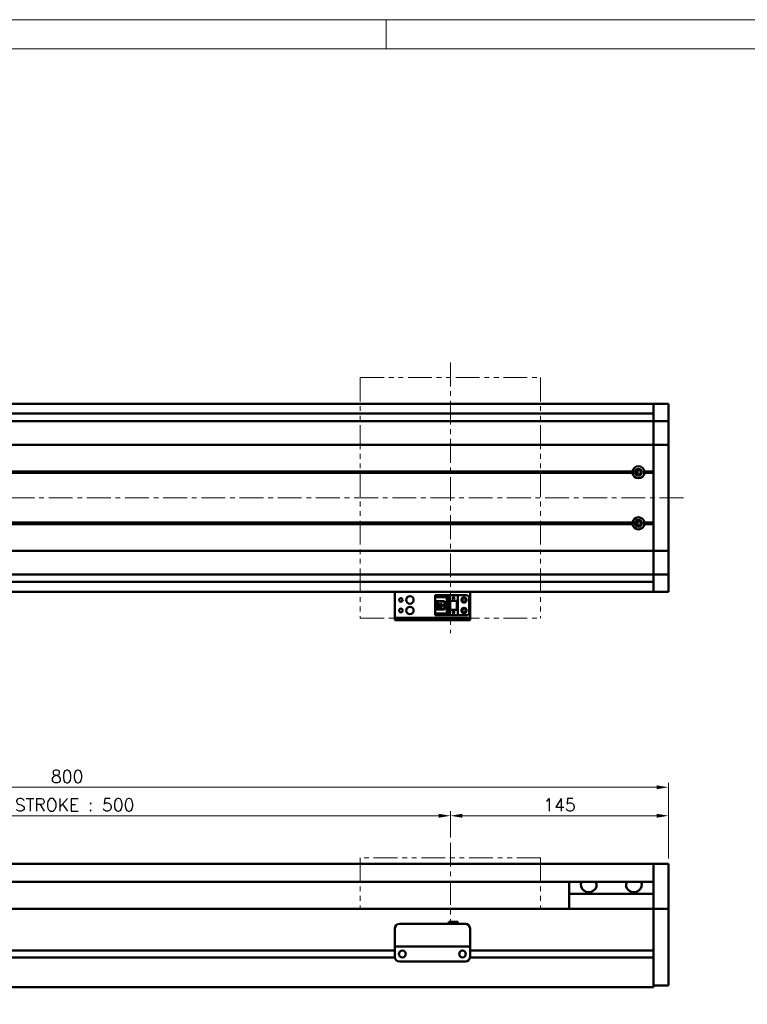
# Model space of a CAD drawing. Header units: millimetres. Extents: x 46891 to 50168, y 6223 to 9676.
# Tile 5 of 6: x 49114 to 49598, y 9021 to 9676. Entities that reach past the tile are written whole.
import ezdxf

# ---------------------------------------------------------------- set-up
doc = ezdxf.new("R2010")
doc.units = ezdxf.units.MM
doc.header["$LTSCALE"] = 0.5
doc.linetypes.add('CENTER', pattern=[50.8, 31.75, -6.35, 6.35, -6.35])
doc.linetypes.add('PHANTOM', pattern=[63.5, 31.75, -6.35, 6.35, -6.35, 6.35, -6.35])
doc.layers.get('0').update_dxf_attribs({"lineweight": 20})
doc.layers.add('1', color=1, linetype='CENTER', lineweight=13)
doc.layers.add('외형선(ISO)', color=7, linetype='Continuous', lineweight=50)
doc.styles.add('DSR TEXT', font='romans.shx', dxfattribs={"bigfont": 'whgtxt.shx'})
doc.styles.get("Standard").update_dxf_attribs({"font": 'romans.shx', "bigfont": 'whgtxt.shx'})
doc.dimstyles.new('DSR', dxfattribs={"dimscale": 2, "dimtxt": 3, "dimasz": 3, "dimexe": 0.5, "dimexo": 0.5, "dimgap": 0.5, "dimtad": 1, "dimdsep": 46, "dimtxsty": 'Standard', "dimcen": 2.5, "dimclrd": 4, "dimclre": 4, "dimclrt": 2, "dimadec": 0, "dimazin": 2, "dimtfac": 1, "dimtmove": 0, "dimatfit": 3, "dimfxl": 0, "dimlwd": -1, "dimlwe": -1, "dimarcsym": 0})

# ---------------------------------------------------------------- blocks, each defined once
blk = doc.blocks.new('A$C1C1952E1')
at = {"color": 1}
blk.add_lwpolyline([(0, 0), (420, 0), (420, 297), (0, 297)], close=True, dxfattribs=at)
at = {"color": 3}
blk.add_lwpolyline([(5, 5), (415, 5), (415, 292), (5, 292)], close=True, dxfattribs=at)
blk = doc.blocks.new('*D85')
at = {"color": 1, "linetype": 'ByBlock'}
for p, q in [((48900.29, 9131.66), (48900.29, 9149.06)), ((48908.09, 9146.06), (49392.49, 9146.06)), ((49400.29, 9131.66), (49400.29, 9149.06))]:
    blk.add_line(p, q, dxfattribs=at)
at = {"color": 1}
for points in [[(48908.09, 9147.36), (48908.09, 9144.76), (48900.29, 9146.06)], [(49392.49, 9147.36), (49392.49, 9144.76), (49400.29, 9146.06)]]:
    blk.add_solid(points, dxfattribs=at)
at = {"layer": 'Defpoints', "color": 0}
for p in [(49400.29, 9146.06), (48900.29, 9128.06), (49400.29, 9128.06)]:
    blk.add_point(p, dxfattribs=at)
at = {"color": 3, "insert": (49150.29, 9153.26), "char_height": 8.4, "attachment_point": 5, "style": 'DSR TEXT'}
blk.add_mtext('STROKE : 500', dxfattribs=at)
blk = doc.blocks.new('*D86')
at = {"color": 1, "linetype": 'ByBlock'}
for p, q in [((49400.29, 9131.66), (49400.29, 9149.06)), ((49408.09, 9146.06), (49537.49, 9146.06)), ((49545.29, 9117.66), (49545.29, 9149.06))]:
    blk.add_line(p, q, dxfattribs=at)
at = {"color": 1}
for points in [[(49408.09, 9147.36), (49408.09, 9144.76), (49400.29, 9146.06)], [(49537.49, 9147.36), (49537.49, 9144.76), (49545.29, 9146.06)]]:
    blk.add_solid(points, dxfattribs=at)
at = {"layer": 'Defpoints', "color": 0}
for p in [(49545.29, 9146.06), (49400.29, 9128.06), (49545.29, 9114.06)]:
    blk.add_point(p, dxfattribs=at)
at = {"color": 3, "insert": (49472.79, 9153.26), "char_height": 8.4, "attachment_point": 5, "style": 'DSR TEXT'}
blk.add_mtext('145', dxfattribs=at)
blk = doc.blocks.new('*D83')
at = {"color": 1, "linetype": 'ByBlock'}
for p, q in [((48745.29, 9117.66), (48745.29, 9168)), ((49545.29, 9117.66), (49545.29, 9168)), ((49537.49, 9165), (48753.09, 9165))]:
    blk.add_line(p, q, dxfattribs=at)
at = {"color": 1}
for points in [[(48753.09, 9166.3), (48753.09, 9163.7), (48745.29, 9165)], [(49537.49, 9166.3), (49537.49, 9163.7), (49545.29, 9165)]]:
    blk.add_solid(points, dxfattribs=at)
at = {"layer": 'Defpoints', "color": 0}
for p in [(48745.29, 9165), (48745.29, 9114.06), (49545.29, 9114.06)]:
    blk.add_point(p, dxfattribs=at)
at = {"color": 3, "insert": (49145.29, 9172.2), "char_height": 8.4, "attachment_point": 5, "style": 'DSR TEXT'}
blk.add_mtext('800', dxfattribs=at)

msp = doc.modelspace()

# ---------------------------------------------------------------- linework, layer by layer
at = {"color": 1}
msp.add_line((49357.48132, 9675.71252), (49357.48132, 9656.40752), dxfattribs=at)
at = {"color": 6, "linetype": 'PHANTOM'}
for p, q in [((49340.28843, 9437.61113), (49460.28843, 9437.61113)), ((49340.28843, 9437.61113), (49340.28843, 9277.61113)), ((49460.28843, 9437.61113), (49460.28843, 9277.61113)), ((49340.28843, 9277.61113), (49460.28843, 9277.61113)), ((49460.28843, 9118.05808), (49340.28843, 9118.05808)), ((49340.28843, 9118.05808), (49340.28843, 9084.05808)), ((49460.28843, 9118.05808), (49460.28843, 9084.05808))]:
    msp.add_line(p, q, dxfattribs=at)
at = {"layer": '1'}
for p, q in [((49400.28843, 9447.61113), (49400.28843, 9267.61113)), ((49555.28843, 9357.61113), (48735.28843, 9357.61113)), ((49400.28843, 9128.05808), (49400.28843, 9074.05808))]:
    msp.add_line(p, q, dxfattribs=at)
at = {"layer": '외형선(ISO)'}
for p, q in [((49535.28843, 9420.11113), (48960.28843, 9420.11113)), ((49535.28843, 9417.11113), (49535.28843, 9420.11113)), ((49535.28843, 9420.11113), (49535.28843, 9417.11113)), ((49535.28843, 9420.11113), (49545.28843, 9420.11113)), ((49535.28843, 9417.11113), (49535.28843, 9415.25096)), ((49535.28843, 9415.25096), (49535.28843, 9417.11113)), ((49535.28843, 9414.343), (49535.28843, 9415.25096)), ((49535.28843, 9409.07133), (49535.28843, 9414.343)), ((49545.28843, 9417.11113), (49545.28843, 9420.11113)), ((49545.28843, 9417.11113), (49545.28843, 9415.25096)), ((49545.28843, 9415.25096), (49545.28843, 9414.343)), ((49545.28843, 9414.343), (49545.28843, 9409.07133)), ((48755.28843, 9408.61113), (49535.28843, 9408.61113)), ((49535.28843, 9413.61113), (48960.28843, 9413.61113)), ((49535.28843, 9408.61113), (49535.28843, 9409.07133)), ((49535.28843, 9408.61113), (49535.28843, 9405.90263)), ((49535.28843, 9408.61113), (49545.28843, 9408.61113)), ((49535.28843, 9405.90263), (49535.28843, 9408.61113)), ((49545.28843, 9409.07133), (49545.28843, 9408.61113)), ((49545.28843, 9405.90263), (49545.28843, 9408.61113)), ((49535.28843, 9405.90263), (49535.28843, 9393.30263)), ((49535.28843, 9393.30263), (49535.28843, 9405.90263)), ((49545.28843, 9393.30263), (49545.28843, 9405.90263)), ((48755.28843, 9392.83854), (49535.28843, 9392.83854)), ((49535.28843, 9392.83854), (49535.28843, 9393.30263)), ((49535.28843, 9393.30263), (49535.28843, 9392.83854)), ((49535.28843, 9392.83854), (49535.28843, 9390.83854)), ((49535.28843, 9392.83854), (49545.28843, 9392.83854)), ((49535.28843, 9390.83854), (49535.28843, 9392.83854)), ((49535.28843, 9324.38372), (49535.28843, 9390.83854)), ((49535.28843, 9390.83854), (49535.28843, 9375.11113)), ((49545.28843, 9393.30263), (49545.28843, 9392.83854)), ((49545.28843, 9390.83854), (49545.28843, 9392.83854)), ((49545.28843, 9390.83854), (49545.28843, 9324.38372)), ((48769.25706, 9375.11113), (49521.31981, 9375.11113)), ((49524.72878, 9375.61113), (49524.01264, 9375.61113)), ((49524.72878, 9376.13245), (49524.72878, 9373.0898)), ((49529.25706, 9375.11113), (49535.28843, 9375.11113)), ((48768.78843, 9374.61113), (49521.78843, 9374.61113)), ((48769.25706, 9374.11113), (49521.31981, 9374.11113)), ((49528.78843, 9374.61113), (49535.28843, 9374.61113)), ((49529.25706, 9374.11113), (49535.28843, 9374.11113)), ((49535.28843, 9374.11113), (49535.28843, 9341.11113)), ((49524.72878, 9342.13245), (49524.72878, 9339.0898)), ((48768.78843, 9340.61113), (49521.78843, 9340.61113)), ((48769.25706, 9341.11113), (49521.31981, 9341.11113)), ((48769.25706, 9340.11113), (49521.31981, 9340.11113)), ((49524.72878, 9339.61113), (49524.01264, 9339.61113)), ((49528.78843, 9340.61113), (49535.28843, 9340.61113)), ((49529.25706, 9341.11113), (49535.28843, 9341.11113)), ((49529.25706, 9340.11113), (49535.28843, 9340.11113)), ((49535.28843, 9340.11113), (49535.28843, 9324.38372)), ((48755.28843, 9322.38372), (49535.28843, 9322.38372)), ((49535.28843, 9324.38372), (49535.28843, 9322.38372)), ((49535.28843, 9322.38372), (49535.28843, 9324.38372)), ((49535.28843, 9321.91963), (49535.28843, 9322.38372)), ((49535.28843, 9322.38372), (49545.28843, 9322.38372)), ((49535.28843, 9322.38372), (49535.28843, 9321.91963)), ((49545.28843, 9322.38372), (49545.28843, 9324.38372)), ((49545.28843, 9322.38372), (49545.28843, 9321.91963)), ((49535.28843, 9321.91963), (49535.28843, 9309.31963)), ((49535.28843, 9309.31963), (49535.28843, 9321.91963)), ((49545.28843, 9309.31963), (49545.28843, 9321.91963)), ((49535.28843, 9309.31963), (49535.28843, 9306.61113)), ((49535.28843, 9306.61113), (49535.28843, 9309.31963)), ((49545.28843, 9306.61113), (49545.28843, 9309.31963)), ((48755.28843, 9306.61113), (49535.28843, 9306.61113)), ((49535.28843, 9306.15093), (49535.28843, 9306.61113)), ((49535.28843, 9306.61113), (49545.28843, 9306.61113)), ((49535.28843, 9300.87926), (49535.28843, 9306.15093)), ((49545.28843, 9306.61113), (49545.28843, 9306.15093)), ((49545.28843, 9306.15093), (49545.28843, 9300.87926)), ((49535.28843, 9301.61113), (48960.28843, 9301.61113)), ((49535.28843, 9299.9713), (49535.28843, 9300.87926)), ((49535.28843, 9299.9713), (49535.28843, 9298.11113)), ((49535.28843, 9298.11113), (49535.28843, 9299.9713)), ((49535.28843, 9295.11113), (49535.28843, 9298.11113)), ((49535.28843, 9298.11113), (49535.28843, 9295.11113)), ((49545.28843, 9300.87926), (49545.28843, 9299.9713)), ((49545.28843, 9299.9713), (49545.28843, 9298.11113)), ((49545.28843, 9295.11113), (49545.28843, 9298.11113)), ((49535.28843, 9295.11113), (48960.28843, 9295.11113)), ((49363.28843, 9295.11113), (49363.28843, 9293.11115)), ((49363.28843, 9278.21115), (49363.28843, 9293.11115)), ((49390.08843, 9292.81114), (49399.28843, 9292.81114)), ((49390.08843, 9292.01114), (49390.08843, 9292.81114)), ((49398.38843, 9292.01114), (49390.08843, 9292.01114)), ((49390.08843, 9291.51114), (49390.08843, 9292.01114)), ((49390.08843, 9291.51114), (49390.08843, 9288.91114)), ((49397.88843, 9291.51114), (49390.08843, 9291.51114)), ((49398.38843, 9292.01114), (49397.88843, 9291.51114)), ((49397.88843, 9280.71114), (49397.88843, 9291.51114)), ((49398.38843, 9280.21114), (49398.38843, 9292.01114)), ((49399.28843, 9292.81116), (49399.28843, 9289.11116)), ((49399.28843, 9292.81116), (49405.28843, 9292.81116)), ((49401.68843, 9291.31116), (49402.28843, 9290.11116)), ((49401.88843, 9291.31116), (49401.68843, 9291.31116)), ((49401.88843, 9291.71116), (49401.88843, 9291.31116)), ((49402.68843, 9291.71116), (49401.88843, 9291.71116)), ((49402.28843, 9290.11116), (49402.88843, 9291.31116)), ((49402.68843, 9291.31116), (49402.68843, 9291.71116)), ((49402.88843, 9291.31116), (49402.68843, 9291.31116)), ((49405.28843, 9292.81116), (49405.28843, 9289.11116)), ((49410.78843, 9292.81113), (49405.28843, 9292.81113)), ((49412.78843, 9290.81113), (49412.78843, 9281.41113)), ((49413.28843, 9293.11115), (49413.28843, 9295.11113)), ((49413.28843, 9293.11115), (49413.28843, 9278.21115)), ((49535.28843, 9295.11113), (49545.28843, 9295.11113)), ((49390.08843, 9288.91114), (49390.08843, 9283.31114)), ((49396.28843, 9288.91114), (49390.08843, 9288.91114)), ((49390.08843, 9283.31114), (49390.08843, 9280.71114)), ((49390.08843, 9283.31114), (49396.28843, 9283.31114)), ((49391.38843, 9283.31114), (49391.38843, 9288.91114)), ((49391.88843, 9288.56114), (49391.88843, 9288.91114)), ((49391.88843, 9288.56114), (49391.88843, 9283.66114)), ((49396.28843, 9288.56114), (49391.88843, 9288.56114)), ((49391.88843, 9283.66114), (49396.28843, 9283.66114)), ((49391.88843, 9283.31114), (49391.88843, 9283.66114)), ((49394.68843, 9286.91114), (49392.84843, 9286.91114)), ((49392.84843, 9286.91114), (49392.84843, 9285.31114)), ((49392.84843, 9285.31114), (49394.68843, 9285.31114)), ((49394.68843, 9285.31114), (49394.68843, 9286.91114)), ((49396.28843, 9283.31114), (49396.28843, 9288.91114)), ((49399.28843, 9289.11116), (49405.28843, 9289.11116)), ((49399.28843, 9283.11116), (49399.28843, 9289.11114)), ((49399.78843, 9289.11114), (49399.28843, 9289.11114)), ((49399.28843, 9283.11116), (49399.28843, 9279.41116)), ((49399.28843, 9283.11116), (49405.28843, 9283.11116)), ((49399.78843, 9289.11114), (49400.08843, 9289.11114)), ((49399.78843, 9283.11116), (49399.78843, 9289.11114)), ((49400.08843, 9289.11114), (49404.48843, 9289.11114)), ((49400.08843, 9289.11114), (49400.08843, 9283.11116)), ((49404.48843, 9283.11116), (49404.48843, 9289.11114)), ((49404.48843, 9289.11114), (49404.78843, 9289.11114)), ((49405.28843, 9289.11114), (49404.78843, 9289.11114)), ((49404.78843, 9289.11114), (49404.78843, 9283.11116)), ((49405.28843, 9283.11116), (49405.28843, 9289.11114)), ((49405.28843, 9283.11116), (49405.28843, 9279.41116)), ((49363.28843, 9277.71117), (49363.28843, 9278.21115)), ((49363.28843, 9277.71117), (49363.28843, 9276.11117)), ((49366.28843, 9277.71117), (49410.28843, 9277.71117)), ((49390.08843, 9280.21114), (49390.08843, 9280.71114)), ((49390.08843, 9280.71114), (49397.88843, 9280.71114)), ((49390.08843, 9280.21114), (49398.38843, 9280.21114)), ((49390.08843, 9279.41114), (49390.08843, 9280.21114)), ((49390.08843, 9279.41114), (49399.28843, 9279.41114)), ((49390.08843, 9279.41113), (49405.28843, 9279.41113)), ((49398.38843, 9280.21114), (49397.88843, 9280.71114)), ((49399.28843, 9279.41116), (49405.28843, 9279.41116)), ((49401.68843, 9281.71116), (49402.28843, 9280.51116)), ((49401.88843, 9281.71116), (49401.68843, 9281.71116)), ((49401.88843, 9282.11116), (49401.88843, 9281.71116)), ((49402.68843, 9282.11116), (49401.88843, 9282.11116)), ((49402.28843, 9280.51116), (49402.88843, 9281.71116)), ((49402.68843, 9281.71116), (49402.68843, 9282.11116)), ((49402.88843, 9281.71116), (49402.68843, 9281.71116)), ((49405.28843, 9279.41116), (49405.28843, 9279.41113)), ((49410.78843, 9279.41113), (49405.28843, 9279.41113)), ((49413.28843, 9278.21115), (49413.28843, 9277.71117)), ((49413.28843, 9276.11117), (49413.28843, 9277.71117)), ((49363.28843, 9276.11115), (49363.28843, 9276.11117)), ((49363.28843, 9276.11115), (49413.28843, 9276.11115)), ((49366.28843, 9276.11117), (49410.28843, 9276.11117)), ((48960.28843, 9114.05808), (49535.28843, 9114.05808)), ((49535.28843, 9114.05808), (49535.28843, 9112.05808)), ((49535.28843, 9114.05808), (49545.28843, 9114.05808)), ((49535.28843, 9112.05808), (49535.28843, 9114.05808)), ((49545.28843, 9112.05808), (49545.28843, 9114.05808)), ((49535.28843, 9111.27356), (49535.28843, 9112.05808)), ((49535.28843, 9112.05808), (49535.28843, 9111.27356)), ((49535.28843, 9110.77485), (49535.28843, 9111.27356)), ((49535.28843, 9111.27356), (49535.28843, 9110.77485)), ((49535.28843, 9110.77485), (49535.28843, 9109.70637)), ((49535.28843, 9109.70637), (49535.28843, 9110.77485)), ((49535.28843, 9109.70637), (49535.28843, 9106.72057)), ((49535.28843, 9106.72057), (49535.28843, 9109.70637)), ((49535.28843, 9098.15627), (49535.28843, 9106.72057)), ((49535.28843, 9106.72057), (49535.28843, 9102.55808)), ((49545.28843, 9112.05808), (49545.28843, 9111.27356)), ((49545.28843, 9111.27356), (49545.28843, 9110.77485)), ((49545.28843, 9109.70637), (49545.28843, 9110.77485)), ((49545.28843, 9106.72057), (49545.28843, 9109.70637)), ((49545.28843, 9106.72057), (49545.28843, 9098.15627)), ((48960.28843, 9102.05808), (49535.28843, 9102.05808)), ((49479.28843, 9094.05808), (49479.28843, 9102.05808)), ((49535.28843, 9094.05808), (49479.28843, 9094.05808)), ((49479.28843, 9084.05808), (49479.28843, 9094.05808)), ((49535.28843, 9096.06097), (49535.28843, 9098.15627)), ((49535.28843, 9084.63902), (49535.28843, 9096.06097)), ((49545.28843, 9098.15627), (49545.28843, 9096.06097)), ((49545.28843, 9096.06097), (49545.28843, 9084.63902)), ((49535.28843, 9084.05808), (48905.28843, 9084.05808)), ((49535.28843, 9084.05808), (49535.28843, 9084.63902)), ((49535.28843, 9081.05808), (49535.28843, 9084.05808)), ((49535.28843, 9084.05808), (49535.28843, 9081.05808)), ((49535.28843, 9084.05808), (49545.28843, 9084.05808)), ((49535.28843, 9081.05808), (49535.28843, 9056.50808)), ((49535.28843, 9038.30072), (49535.28843, 9081.05808)), ((49545.28843, 9084.63902), (49545.28843, 9084.05808)), ((49545.28843, 9081.05808), (49545.28843, 9084.05808)), ((49545.28843, 9081.05808), (49545.28843, 9038.30072)), ((49366.28843, 9074.05824), (49410.28843, 9074.05824)), ((49399.28843, 9075.55823), (49399.28843, 9074.05824)), ((49399.28843, 9075.55823), (49405.28843, 9075.55823)), ((49405.28843, 9075.55823), (49405.28843, 9074.05824)), ((49363.28843, 9061.05824), (49363.28843, 9071.05824)), ((49413.28843, 9071.05824), (49413.28843, 9061.05824)), ((49363.28843, 9061.05824), (49363.28843, 9059.05823)), ((49413.28843, 9059.05823), (49413.28843, 9061.05824)), ((49363.28843, 9056.30808), (48959.28843, 9056.30808)), ((49363.28843, 9056.30808), (48959.28843, 9056.30808)), ((49363.28843, 9059.05821), (49363.28843, 9059.05823)), ((49363.28843, 9059.05823), (49413.28843, 9059.05823)), ((49363.28843, 9058.5582), (49363.28843, 9059.05821)), ((49363.28843, 9059.05821), (49366.05893, 9059.05821)), ((49363.28843, 9052.0582), (49363.28843, 9058.5582)), ((49368.31177, 9056.30808), (49368.2651, 9056.30808)), ((49368.51793, 9059.05821), (49370.78843, 9059.05821)), ((49375.78843, 9059.05821), (49400.78843, 9059.05821)), ((49405.78843, 9059.05821), (49408.05893, 9059.05821)), ((49408.31177, 9056.30808), (49408.2651, 9056.30808)), ((49410.51793, 9059.05821), (49413.28843, 9059.05821)), ((49413.28843, 9059.05823), (49413.28843, 9059.05821)), ((49413.28843, 9059.05821), (49413.28843, 9058.5582)), ((49413.28843, 9058.5582), (49413.28843, 9052.0582)), ((49535.28843, 9056.30808), (49413.28843, 9056.30808)), ((49363.29888, 9051.80808), (48959.27799, 9051.80808)), ((49363.29888, 9051.80808), (48959.27799, 9051.80808)), ((49366.28843, 9049.0582), (49410.28843, 9049.0582)), ((49535.28843, 9051.80808), (49413.27799, 9051.80808)), ((49535.28843, 9051.60808), (49535.28843, 9038.30072)), ((49535.28843, 9036.1794), (49535.28843, 9038.30072)), ((49535.28843, 9038.30072), (49535.28843, 9036.1794)), ((49535.28843, 9036.1794), (49535.28843, 9032.05808)), ((49535.28843, 9033.05808), (49535.28843, 9036.1794)), ((49545.28843, 9036.1794), (49545.28843, 9038.30072)), ((49545.28843, 9036.1794), (49545.28843, 9033.05808)), ((48755.28843, 9032.05808), (49535.28843, 9032.05808)), ((49535.28843, 9033.05808), (49545.28843, 9033.05808))]:
    msp.add_line(p, q, dxfattribs=at)
for centre, radius in [((49525.28843, 9374.61113), 2.25), ((49525.28843, 9374.61113), 1.621), ((49525.28843, 9340.61113), 2.25), ((49525.28843, 9340.61113), 1.621), ((49367.28843, 9289.61113), 1.2295), ((49373.28843, 9289.61113), 2.5), ((49409.28843, 9289.61113), 1.75), ((49409.28843, 9289.61113), 1.2295), ((49367.28843, 9282.61113), 1.2295), ((49373.28843, 9282.61113), 2.5), ((49409.28843, 9282.61113), 1.75), ((49409.28843, 9282.61113), 1.2295), ((49368.28843, 9054.0582), 2.25), ((49408.28843, 9054.0582), 2.25)]:
    msp.add_circle(centre, radius, dxfattribs=at)
for centre, radius, start, end in [((49525.28843, 9374.61113), 4, 7.18075578, 172.81924422), ((49525.28843, 9374.61113), 4, 187.18075578, 352.81924422), ((49525.28843, 9340.61113), 4, 7.18075578, 172.81924422), ((49525.28843, 9340.61113), 4, 187.18075572, 352.81924428), ((49410.78843, 9290.81113), 2, 0, 90), ((49410.78843, 9281.41113), 2, 270, 0), ((49366.28843, 9071.05824), 3, 90, 180), ((49410.28843, 9071.05824), 3, 0, 90), ((49366.28843, 9052.0582), 3, 180, 270), ((49410.28843, 9052.0582), 3, 270, 0)]:
    msp.add_arc(centre, radius, start, end, dxfattribs=at)
for centre, major_axis, ratio, start_param, end_param in [((49366.28843, 9277.71117), (-3, 0), 0.00001, 4.71238898, 6.283185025), ((49410.28843, 9277.71117), (3, 0), 0.00001, 0.000000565, 1.570796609), ((49366.28843, 9276.11117), (-3, 0), 0.00001, 4.712389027, 6.283185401), ((49410.28843, 9276.11117), (3, 0), 0.00001, 0, 1.570796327), ((49492.28843, 9100.05808), (5.25, 0), 0.923076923, 2.716178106, 6.708599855), ((49522.28843, 9100.05808), (5.25, 0), 0.923076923, 2.716178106, 6.708599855), ((49367.28843, 9059.05823), (-1.2295, 0), 0.00001, 3.138702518, 6.280295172), ((49373.28843, 9059.05823), (-2.5, 0), 0.00001, 3.141592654, 6.283185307), ((49403.28843, 9059.05823), (-2.5, 0), 0.00001, 3.141592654, 6.283185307), ((49409.28843, 9059.05823), (-1.2295, 0), 0.00001, 3.140629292, 6.282221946)]:
    msp.add_ellipse(centre, major_axis=major_axis, ratio=ratio, start_param=start_param, end_param=end_param, dxfattribs=at)
for points in [[(49521.78843, 9374.61113), (49521.55412, 9374.84544), (49521.31981, 9375.11113)], [(49529.25706, 9375.11113), (49529.02275, 9374.84544), (49528.78843, 9374.61113)], [(49521.31981, 9374.11113), (49521.55412, 9374.37681), (49521.78843, 9374.61113)], [(49528.78843, 9374.61113), (49529.02275, 9374.37681), (49529.25706, 9374.11113)], [(49521.78843, 9340.61113), (49521.55412, 9340.84544), (49521.31981, 9341.11113)], [(49521.31981, 9340.11113), (49521.55412, 9340.37681), (49521.78843, 9340.61113)], [(49529.25706, 9341.11113), (49529.02275, 9340.84544), (49528.78843, 9340.61113)], [(49528.78843, 9340.61113), (49529.02275, 9340.37681), (49529.25706, 9340.11113)]]:
    msp.add_open_spline(points, degree=2, dxfattribs=at)

# ---------------------------------------------------------------- block references
at = {"xscale": 3.861000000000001, "yscale": 3.861000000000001, "zscale": 3.861000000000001}
msp.add_blockref('A$C1C1952E1', (48546.67132, 8528.99552), dxfattribs=at)

# ---------------------------------------------------------------- dimensions: what is measured, and where the dimension line sits
for base, p1, p2, picture, middle in [((48745.28843, 9165.00367), (49545.28843, 9114.05808), (48745.28843, 9114.05808), '*D83', (49145.28843, 9172.20367)), ((49545.28843, 9146.05993), (49400.28843, 9128.05808), (49545.28843, 9114.05808), '*D86', (49472.78843, 9153.25993))]:
    dim = msp.add_linear_dim(base=base, p1=p1, p2=p2, dimstyle='DSR', override={"dimscale": 3, "dimtxt": 2.8, "dimasz": 2.600136, "dimexe": 1, "dimexo": 1.2, "dimgap": 1, "dimdec": 4, "dimtxsty": 'DSR TEXT', "dimclrd": 1, "dimclre": 1, "dimclrt": 3, "dimtdec": 4, "dimtix": 1})
    dim.commit()
    dim.dimension.update_dxf_attribs({"geometry": picture, "text_midpoint": middle})
dim = msp.add_linear_dim(base=(49400.28843, 9146.05993), p1=(48900.28843, 9128.05808), p2=(49400.28843, 9128.05808), text='STROKE : <>', dimstyle='DSR', override={"dimscale": 3, "dimtxt": 2.8, "dimasz": 2.600136, "dimexe": 1, "dimexo": 1.2, "dimgap": 1, "dimdec": 4, "dimtxsty": 'DSR TEXT', "dimclrd": 1, "dimclre": 1, "dimclrt": 3, "dimtdec": 4, "dimtix": 1})
dim.commit()
dim.dimension.update_dxf_attribs({"geometry": '*D85', "text_midpoint": (49150.28843, 9153.25993)})

doc.saveas('drawing.dxf')
